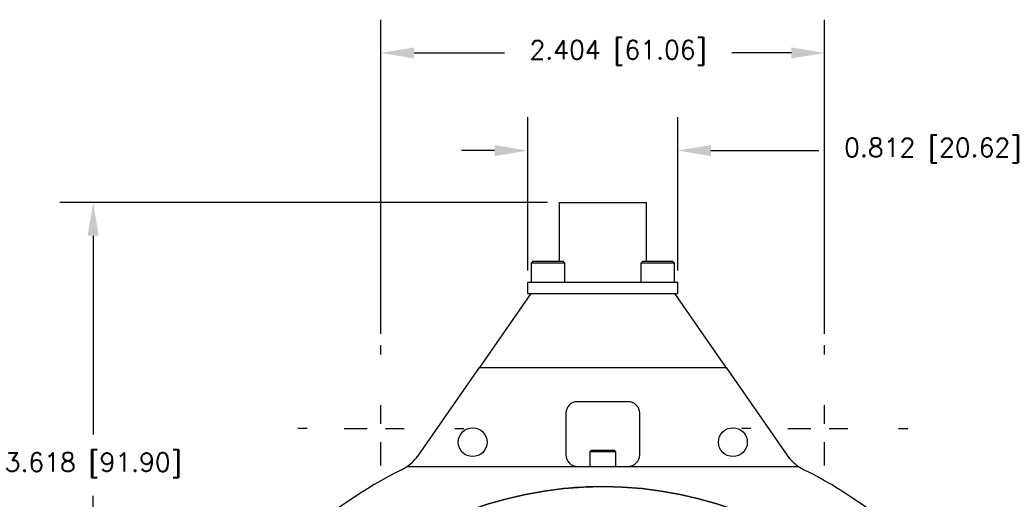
# Model space of a CAD drawing. Extents: x 2.4 to 15.2, y 6.2 to 14.5.
# Tile 4 of 5: x 2.8 to 8.2, y 11.9 to 14.5. Entities that reach past the tile are written whole.
import ezdxf

# ---------------------------------------------------------------- set-up
doc = ezdxf.new("R2010")
doc.units = 0
doc.header["$LTSCALE"] = 0.25
doc.header["$MEASUREMENT"] = 0
doc.header["$PDSIZE"] = -1
doc.linetypes.add('CENTERX2', pattern=[0.8, 0.5, -0.1, 0.1, -0.1])
for name, color, linetype in [('CENTER', 5, 'CENTERX2'), ('DIMENSIONS', 5, 'Continuous'), ('OBJECTS', 1, 'Continuous')]:
    doc.layers.add(name, color=color, linetype=linetype)
doc.styles.get("Standard").update_dxf_attribs({"font": 'romans.shx'})
doc.dimstyles.new('Copy of Standard', dxfattribs={"dimtxt": 0.1, "dimasz": 0.18, "dimexe": 0.18, "dimexo": 0.0625, "dimgap": 0.09, "dimtad": 0, "dimtih": 1, "dimtoh": 1, "dimdec": 3, "dimzin": 0, "dimdsep": 46, "dimtxsty": 'Standard', "dimcen": 0.09, "dimadec": 0, "dimazin": 0, "dimtfac": 1, "dimtdec": 3, "dimtofl": 0, "dimtmove": 0, "dimatfit": 0, "dimfxl": 0, "dimtolj": 1, "dimtzin": 0, "dimarcsym": 0})

# ---------------------------------------------------------------- blocks, each defined once
blk = doc.blocks.new('*D2')
at = {"layer": 'DEFPOINTS', "color": 0, "lineweight": 0}
for p in [(3.2297, 13.524), (5.7543, 13.524), (5.9908, 9.906)]:
    blk.add_point(p, dxfattribs=at)
at = {"layer": 'DIMENSIONS', "color": 0, "lineweight": -2}
for p, q in [((5.6918, 13.524), (3.0497, 13.524)), ((3.2297, 13.344), (3.2297, 12.2679)), ((3.2297, 10.086), (3.2297, 11.9355)), ((5.9283, 9.906), (3.0497, 9.906))]:
    blk.add_line(p, q, dxfattribs=at)
at = {"layer": 'DIMENSIONS', "color": 0, "lineweight": 0}
for points in [[(3.1997, 13.344), (3.2597, 13.344), (3.2297, 13.524)], [(3.1997, 10.086), (3.2597, 10.086), (3.2297, 9.906)]]:
    blk.add_solid(points, dxfattribs=at)
at = {"layer": 'DIMENSIONS', "color": 0, "insert": (3.2297, 12.1017), "char_height": 0.1, "attachment_point": 5}
blk.add_mtext('\\A1;3.618 [91.90]', dxfattribs=at)
blk = doc.blocks.new('*D3')
at = {"layer": 'DEFPOINTS', "color": 0, "lineweight": 0}
for p in [(7.1927, 14.3339), (4.7888, 12.7513), (7.1927, 12.7513)]:
    blk.add_point(p, dxfattribs=at)
at = {"layer": 'DIMENSIONS', "color": 0, "lineweight": -2}
for p, q in [((4.7888, 12.8138), (4.7888, 14.5139)), ((7.1927, 12.8138), (7.1927, 14.5139)), ((4.9688, 14.3339), (5.4576, 14.3339)), ((7.0127, 14.3339), (6.69, 14.3339))]:
    blk.add_line(p, q, dxfattribs=at)
at = {"layer": 'DIMENSIONS', "color": 0, "lineweight": 0}
for points in [[(4.9688, 14.3639), (4.9688, 14.3039), (4.7888, 14.3339)], [(7.0127, 14.3639), (7.0127, 14.3039), (7.1927, 14.3339)]]:
    blk.add_solid(points, dxfattribs=at)
at = {"layer": 'DIMENSIONS', "color": 0, "insert": (6.0738, 14.3339), "char_height": 0.1, "attachment_point": 5}
blk.add_mtext('\\A1;2.404 [61.06]', dxfattribs=at)
blk = doc.blocks.new('*D4')
at = {"layer": 'DEFPOINTS', "color": 0, "lineweight": 0}
for p in [(6.3968, 13.8055), (5.5848, 13.093), (6.3968, 13.093)]:
    blk.add_point(p, dxfattribs=at)
at = {"layer": 'DIMENSIONS', "color": 0, "lineweight": -2}
for p, q in [((5.5848, 13.1555), (5.5848, 13.9855)), ((6.3968, 13.1555), (6.3968, 13.9855)), ((5.4048, 13.8055), (5.2248, 13.8055)), ((6.5768, 13.8055), (7.1622, 13.8055))]:
    blk.add_line(p, q, dxfattribs=at)
at = {"layer": 'DIMENSIONS', "color": 0, "lineweight": 0}
for points in [[(5.4048, 13.8355), (5.4048, 13.7755), (5.5848, 13.8055)], [(6.5768, 13.8355), (6.5768, 13.7755), (6.3968, 13.8055)]]:
    blk.add_solid(points, dxfattribs=at)
at = {"layer": 'DIMENSIONS', "color": 0, "insert": (7.7784, 13.8055), "char_height": 0.1, "attachment_point": 5}
blk.add_mtext('\\A1;0.812 [20.62]', dxfattribs=at)

msp = doc.modelspace()

# ---------------------------------------------------------------- linework, layer by layer
at = {"layer": 'CENTER'}
for p, q in [((4.7888, 12.7013), (4.7888, 12.7513)), ((7.1927, 12.7013), (7.1927, 12.7513)), ((4.7888, 12.1013), (4.7888, 12.5013)), ((7.1927, 12.1013), (7.1927, 12.5013)), ((4.3888, 12.3013), (4.3388, 12.3013)), ((4.5888, 12.3013), (4.9888, 12.3013)), ((5.1888, 12.3013), (5.2388, 12.3013)), ((6.7927, 12.3013), (6.7427, 12.3013)), ((6.9927, 12.3013), (7.3927, 12.3013)), ((7.5927, 12.3013), (7.6427, 12.3013))]:
    msp.add_line(p, q, dxfattribs=at)
at = {"layer": 'OBJECTS'}
for p, q in [((5.7543, 13.524), (5.7543, 13.205)), ((5.7543, 13.524), (6.2273, 13.524)), ((6.2273, 13.205), (6.2273, 13.524)), ((5.6114, 13.205), (5.6023, 13.1958)), ((5.6023, 13.1958), (5.6023, 13.093)), ((5.7853, 13.1958), (5.6023, 13.1958)), ((5.7761, 13.205), (5.6114, 13.205)), ((5.7853, 13.1958), (5.7761, 13.205)), ((5.7853, 13.093), (5.7853, 13.1958)), ((6.2054, 13.205), (6.1963, 13.1958)), ((6.1963, 13.1958), (6.1963, 13.093)), ((6.2878, 13.1958), (6.1963, 13.1958)), ((6.2878, 13.205), (6.2054, 13.205)), ((6.3701, 13.205), (6.2878, 13.205)), ((6.3793, 13.1958), (6.2878, 13.1958)), ((6.3793, 13.1958), (6.3701, 13.205)), ((6.3793, 13.093), (6.3793, 13.1958)), ((5.5848, 13.031), (5.5848, 13.093)), ((5.5848, 13.093), (6.3968, 13.093)), ((6.3968, 13.031), (6.3968, 13.093)), ((5.6008, 13.031), (5.3226, 12.631)), ((5.5848, 13.031), (6.3968, 13.031)), ((6.659, 12.631), (6.3808, 13.031)), ((4.994, 12.1586), (5.3226, 12.631)), ((5.3226, 12.631), (6.659, 12.631)), ((6.659, 12.631), (6.9875, 12.1586)), ((6.1283, 12.446), (5.8533, 12.446)), ((5.7908, 12.3835), (5.7908, 12.1585)), ((6.1908, 12.1585), (6.1908, 12.3835)), ((5.9278, 12.182), (5.9208, 12.175)), ((5.9208, 12.175), (5.9208, 12.096)), ((6.0374, 12.175), (5.9208, 12.175)), ((6.0328, 12.182), (5.9278, 12.182)), ((6.0538, 12.182), (6.0328, 12.182)), ((6.0608, 12.175), (6.0374, 12.175)), ((6.0608, 12.175), (6.0538, 12.182)), ((6.0608, 12.096), (6.0608, 12.175)), ((4.9314, 12.096), (7.0501, 12.096))]:
    msp.add_line(p, q, dxfattribs=at)
at = {"layer": 'OBJECTS', "flags": 128}
for points in [[(5.9321, 11.983), (5.9322, 11.9833), (5.9296, 11.9842), (5.9166, 11.9845), (5.8865, 11.9838), (5.8654, 11.9823), (5.8391, 11.981), (5.8085, 11.9787), (5.7749, 11.9747)], [(5.9425, 11.9855), (5.9357, 11.9856), (5.9209, 11.9851), (5.9002, 11.9843), (5.8928, 11.9839)]]:
    msp.add_lwpolyline(points, dxfattribs=at)
at = {"layer": 'OBJECTS'}
for centre, radius in [((5.2858, 12.227), 0.0781), ((6.6958, 12.227), 0.0781), ((5.9908, 9.906), 2.08)]:
    msp.add_circle(centre, radius, dxfattribs=at)
for centre, radius, start, end in [((5.8533, 12.3835), 0.0625, 90, 180), ((6.1283, 12.3835), 0.0625, 0, 90), ((4.7888, 12.3013), 0.25, 304.7777, 325.1826), ((5.8533, 12.1585), 0.0625, 180, 270), ((6.1283, 12.1585), 0.0625, 270, 0), ((7.1927, 12.3013), 0.25, 214.8174, 235.2223), ((5.9908, 9.906), 2.43, 116.6473, 132.6049), ((4.7888, 12.3013), 0.25, 296.6473, 304.7777), ((7.1927, 12.3013), 0.25, 235.2223, 243.3527), ((5.9908, 9.906), 2.43, 47.3951, 63.3527), ((5.9908, 9.906), 2.08, 0, 180)]:
    msp.add_arc(centre, radius, start, end, dxfattribs=at)

# ---------------------------------------------------------------- dimensions: what is measured, and where the dimension line sits
at = {"layer": 'DIMENSIONS'}
dim = msp.add_linear_dim(base=(7.1927, 14.3339), p1=(4.7888, 12.7513), p2=(7.1927, 12.7513), dimstyle='Copy of Standard', dxfattribs=at)
dim.commit()
dim.dimension.update_dxf_attribs({"geometry": '*D3', "text_midpoint": (6.0738, 14.3339), "dimtype": 160})
for base, p1, p2, angle, picture, middle in [((6.3968, 13.8055), (5.5848, 13.093), (6.3968, 13.093), 180, '*D4', (7.7784, 13.8055)), ((3.2297, 13.524), (5.9908, 9.906), (5.7543, 13.524), 90, '*D2', (3.2297, 12.1017))]:
    dim = msp.add_linear_dim(base=base, p1=p1, p2=p2, angle=angle, dimstyle='Copy of Standard', dxfattribs=at)
    dim.commit()
    dim.dimension.update_dxf_attribs({"geometry": picture, "text_midpoint": middle, "dimtype": 160})

doc.saveas('drawing.dxf')
